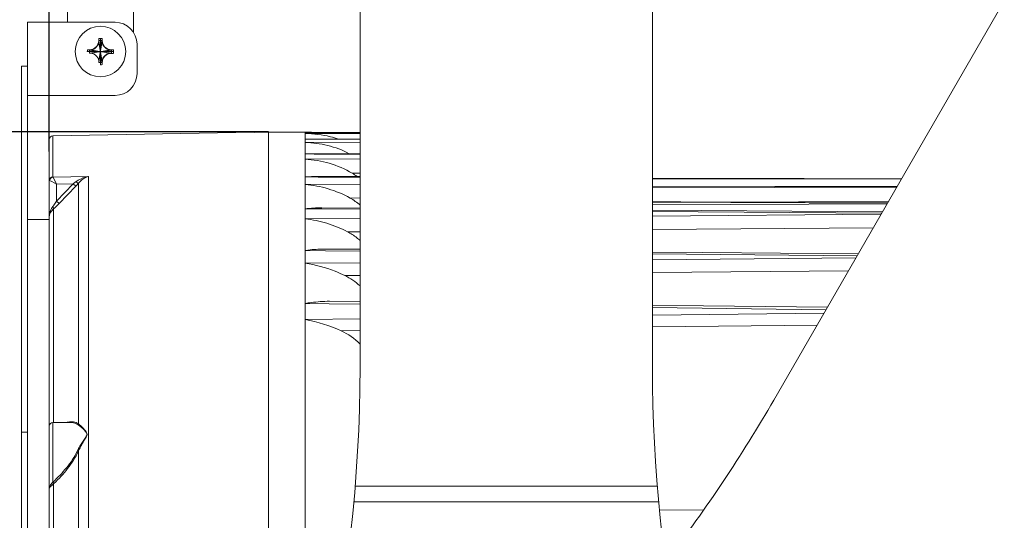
# Model space of a CAD drawing. Header units: millimetres. Extents: x 29170 to 33192, y 579 to 3108.
# Tile 243 of 256: x 31700 to 31835, y 2790 to 2859. Entities that reach past the tile are written whole.
import ezdxf

# ---------------------------------------------------------------- set-up
doc = ezdxf.new("R2010")
doc.units = ezdxf.units.MM
doc.layers.add('细实线', color=7, linetype='Continuous', lineweight=13)
doc.dimstyles.new('ISO-25', dxfattribs={"dimtxt": 15, "dimasz": 14, "dimexe": 3.5, "dimexo": 0, "dimgap": 3.5, "dimtad": 1, "dimtxsty": 'Standard', "dimcen": 2.5, "dimadec": 0, "dimazin": 0, "dimtfac": 1, "dimtmove": 0, "dimatfit": 3, "dimfxl": 1, "dimarcsym": 0})

# ---------------------------------------------------------------- blocks, each defined once
blk = doc.blocks.new('*D29')
at = {"layer": 'Defpoints', "color": 0, "transparency": 16777216}
for p in [(31656.71, 2843.26), (31734.08, 2843.26), (31734.08, 2563.26)]:
    blk.add_point(p, dxfattribs=at)
at = {"layer": '细实线', "color": 0, "lineweight": -2, "transparency": 16777216}
for p, q in [((31734.08, 2843.26), (31653.21, 2843.26)), ((31656.71, 2577.26), (31656.71, 2829.26)), ((31734.08, 2563.26), (31653.21, 2563.26))]:
    blk.add_line(p, q, dxfattribs=at)
at = {"layer": '细实线', "color": 0, "transparency": 16777216}
for points in [[(31654.38, 2829.26), (31659.04, 2829.26), (31656.71, 2843.26)], [(31654.38, 2577.26), (31659.04, 2577.26), (31656.71, 2563.26)]]:
    blk.add_solid(points, dxfattribs=at)
at = {"layer": '细实线', "color": 0, "transparency": 16777216, "insert": (31645.71, 2703.26), "char_height": 15, "attachment_point": 5, "rotation": 90}
blk.add_mtext('280mm', dxfattribs=at)
blk = doc.blocks.new('*D32')
at = {"layer": 'Defpoints', "color": 0, "transparency": 16777216}
for p in [(31786.58, 2936.26), (31734.08, 2563.26), (31941.5, 2563.26)]:
    blk.add_point(p, dxfattribs=at)
at = {"layer": '细实线', "color": 0, "lineweight": -2, "transparency": 16777216}
for p, q in [((31786.58, 2936.26), (31945, 2936.26)), ((31941.5, 2922.26), (31941.5, 2577.26)), ((31734.08, 2563.26), (31945, 2563.26))]:
    blk.add_line(p, q, dxfattribs=at)
at = {"layer": '细实线', "color": 0, "transparency": 16777216}
for points in [[(31939.17, 2922.26), (31943.83, 2922.26), (31941.5, 2936.26)], [(31939.17, 2577.26), (31943.83, 2577.26), (31941.5, 2563.26)]]:
    blk.add_solid(points, dxfattribs=at)
at = {"layer": '细实线', "color": 0, "transparency": 16777216, "insert": (31930.5, 2749.76), "char_height": 15, "attachment_point": 5, "rotation": 90}
blk.add_mtext('373mm', dxfattribs=at)
blk = doc.blocks.new('*D34')
at = {"layer": 'Defpoints', "color": 0, "transparency": 16777216}
for p in [(31741.58, 3011.09), (31741.58, 2929.4), (31704.08, 2840.61)]:
    blk.add_point(p, dxfattribs=at)
at = {"layer": '细实线', "color": 0, "lineweight": -2, "transparency": 16777216}
for p, q in [((31704.08, 2840.61), (31704.08, 3014.59)), ((31741.58, 2929.4), (31741.58, 3014.59)), ((31718.08, 3011.09), (31727.58, 3011.09)), ((31741.58, 3011.09), (31840.08, 3011.09))]:
    blk.add_line(p, q, dxfattribs=at)
at = {"layer": '细实线', "color": 0, "transparency": 16777216}
for points in [[(31718.08, 3013.42), (31718.08, 3008.75), (31704.08, 3011.09)], [(31727.58, 3013.42), (31727.58, 3008.75), (31741.58, 3011.09)]]:
    blk.add_solid(points, dxfattribs=at)
at = {"layer": '细实线', "color": 0, "transparency": 16777216, "insert": (31797.83, 3023.34), "char_height": 15, "attachment_point": 5}
blk.add_mtext('37,5mm', dxfattribs=at)

msp = doc.modelspace()

# ---------------------------------------------------------------- linework, layer by layer
at = {"layer": '细实线'}
for p, q in [((31746.581, 2811.075), (31746.581, 2936.256)), ((31786.581, 2811.075), (31786.581, 2936.256)), ((31803.17, 2806.63), (31861.761, 2908.112)), ((31706.581, 2860.256), (31706.581, 2858.256)), ((31715.581, 2856.912), (31715.581, 2860.256)), ((31701.081, 2858.256), (31701.081, 2852.256)), ((31713.081, 2858.256), (31701.081, 2858.256)), ((31704.081, 2858.256), (31704.081, 2848.256)), ((31710.836, 2856.039), (31710.836, 2855.761)), ((31710.867, 2855.575), (31711.057, 2854.406)), ((31710.875, 2855.755), (31711.057, 2854.434)), ((31711.081, 2852.456), (31711.081, 2856.056)), ((31711.081, 2854.436), (31711.081, 2855.769)), ((31711.287, 2855.755), (31711.106, 2854.434)), ((31711.296, 2855.575), (31711.106, 2854.406)), ((31711.326, 2856.039), (31711.326, 2855.761)), ((31716.081, 2851.256), (31716.081, 2855.256)), ((31709.281, 2854.256), (31712.881, 2854.256)), ((31709.576, 2854.501), (31709.298, 2854.501)), ((31710.901, 2854.256), (31709.568, 2854.256)), ((31709.582, 2854.462), (31710.903, 2854.28)), ((31709.582, 2854.05), (31710.903, 2854.231)), ((31709.762, 2854.47), (31710.931, 2854.28)), ((31709.762, 2854.041), (31710.931, 2854.231)), ((31710.867, 2852.937), (31711.057, 2854.105)), ((31710.875, 2852.757), (31711.057, 2854.078)), ((31710.931, 2854.28), (31710.903, 2854.28)), ((31710.903, 2854.28), (31710.931, 2854.28)), ((31710.931, 2854.231), (31710.903, 2854.231)), ((31711.057, 2854.434), (31711.057, 2854.406)), ((31711.057, 2854.434), (31711.057, 2854.406)), ((31711.057, 2854.078), (31711.057, 2854.105)), ((31711.081, 2852.743), (31711.081, 2854.076)), ((31711.106, 2854.434), (31711.106, 2854.406)), ((31711.106, 2854.434), (31711.106, 2854.406)), ((31711.106, 2854.078), (31711.106, 2854.105)), ((31711.106, 2854.078), (31711.106, 2854.105)), ((31711.296, 2852.937), (31711.106, 2854.105)), ((31711.287, 2852.757), (31711.106, 2854.078)), ((31712.4, 2854.47), (31711.232, 2854.28)), ((31711.232, 2854.28), (31711.26, 2854.28)), ((31711.232, 2854.28), (31711.26, 2854.28)), ((31711.26, 2854.231), (31711.232, 2854.231)), ((31711.232, 2854.231), (31711.26, 2854.231)), ((31712.4, 2854.041), (31711.232, 2854.231)), ((31712.58, 2854.462), (31711.26, 2854.28)), ((31712.58, 2854.05), (31711.26, 2854.231)), ((31711.261, 2854.256), (31712.594, 2854.256)), ((31712.586, 2854.501), (31712.864, 2854.501)), ((31712.586, 2854.011), (31712.864, 2854.011)), ((31700.281, 2728.256), (31700.281, 2852.256)), ((31701.081, 2852.256), (31700.281, 2852.256)), ((31701.081, 2729.106), (31701.081, 2852.256)), ((31711.326, 2852.473), (31711.326, 2852.751)), ((31701.081, 2848.256), (31713.081, 2848.256)), ((31704.081, 2553.256), (31704.081, 2848.256)), ((31704.572, 2842.741), (31732.081, 2843.221)), ((31734.081, 2843.242), (31732.081, 2843.207)), ((31732.081, 2843.221), (31732.081, 2843.207)), ((31734.081, 2843.256), (31739.081, 2843.256)), ((31734.081, 2741.72), (31734.081, 2843.255)), ((31734.081, 2843.242), (31734.081, 2741.72)), ((31739.081, 2756.846), (31739.081, 2843.256)), ((31739.081, 2843.184), (31739.278, 2843.185)), ((31739.081, 2843.184), (31739.278, 2843.184)), ((31746.581, 2843.052), (31739.081, 2843.045)), ((31746.581, 2843.181), (31739.278, 2843.185)), ((31739.278, 2843.184), (31746.581, 2843.179)), ((31704.572, 2837.137), (31704.572, 2842.741)), ((31739.081, 2842.26), (31739.805, 2842.273)), ((31739.081, 2842.26), (31739.804, 2842.259)), ((31746.581, 2841.86), (31739.081, 2841.841)), ((31746.581, 2842.259), (31739.804, 2842.273)), ((31739.804, 2842.259), (31746.581, 2842.244)), ((31739.081, 2840.253), (31740.323, 2840.291)), ((31739.081, 2840.253), (31740.323, 2840.248)), ((31746.581, 2840.268), (31740.323, 2840.291)), ((31740.323, 2840.248), (31746.581, 2840.225)), ((31746.581, 2839.574), (31739.081, 2839.543)), ((31746.581, 2837.627), (31745.523, 2837.622)), ((31704.122, 2836.616), (31704.413, 2836.473)), ((31704.413, 2836.473), (31705.081, 2836.145)), ((31709.445, 2837.184), (31704.593, 2837.096)), ((31705.081, 2836.145), (31704.593, 2837.096)), ((31707.337, 2836.186), (31705.081, 2833.826)), ((31707.337, 2836.186), (31705.081, 2836.145)), ((31705.081, 2833.826), (31705.081, 2836.145)), ((31707.337, 2836.186), (31707.69, 2835.848)), ((31708.066, 2803.389), (31708.066, 2836.257)), ((31709.445, 2837.184), (31709.445, 2742.537)), ((31739.081, 2837.113), (31740.836, 2837.104)), ((31746.581, 2836.139), (31739.081, 2836.095)), ((31746.581, 2837.161), (31740.836, 2837.191)), ((31740.836, 2837.104), (31746.581, 2837.072)), ((31786.581, 2836.899), (31820.632, 2836.874)), ((31820.624, 2836.86), (31786.581, 2836.831)), ((31707.69, 2835.848), (31705.435, 2833.488)), ((31786.581, 2835.853), (31819.996, 2835.774)), ((31819.971, 2835.729), (31786.581, 2835.646)), ((31705.081, 2833.826), (31705.435, 2833.488)), ((31746.581, 2834.24), (31745.215, 2834.232)), ((31786.581, 2833.666), (31818.704, 2833.535)), ((31818.654, 2833.449), (31786.581, 2833.314)), ((31818.825, 2833.746), (31794.296, 2833.685)), ((31704.667, 2832.75), (31704.667, 2803.548)), ((31739.081, 2832.758), (31741.347, 2832.742)), ((31741.347, 2832.742), (31746.581, 2832.704)), ((31746.581, 2832.854), (31741.348, 2832.892)), ((31786.581, 2832.41), (31817.919, 2832.176)), ((31817.822, 2832.008), (31786.581, 2831.77)), ((31704.081, 2831.314), (31701.081, 2831.314)), ((31746.581, 2831.462), (31739.081, 2831.403)), ((31746.581, 2829.63), (31744.877, 2829.617)), ((31816.755, 2830.16), (31786.581, 2829.934)), ((31741.859, 2827.035), (31739.081, 2827.061)), ((31746.581, 2826.991), (31741.859, 2827.035)), ((31746.581, 2827.223), (31741.862, 2827.267)), ((31746.581, 2825.4), (31739.081, 2825.325)), ((31814.553, 2826.346), (31786.581, 2826.613)), ((31814.391, 2826.065), (31786.581, 2825.794)), ((31813.372, 2824.3), (31786.581, 2824.043)), ((31746.581, 2823.654), (31744.504, 2823.634)), ((31746.581, 2820.071), (31742.382, 2820.12)), ((31742.378, 2819.785), (31739.081, 2819.824)), ((31746.581, 2819.735), (31742.378, 2819.785)), ((31810.297, 2818.975), (31786.581, 2819.26)), ((31739.081, 2817.623), (31746.581, 2817.718)), ((31786.581, 2818.22), (31810.029, 2818.51)), ((31743.991, 2816.094), (31746.581, 2816.125)), ((31786.581, 2816.609), (31809.087, 2816.878)), ((31704.581, 2803.548), (31704.581, 2795.422)), ((31706.943, 2803.548), (31704.581, 2803.548)), ((31706.944, 2803.548), (31706.944, 2803.548)), ((31701.081, 2802.256), (31700.281, 2802.256)), ((31708.066, 2743.598), (31708.066, 2799.641)), ((31704.667, 2795.181), (31704.667, 2743.44)), ((31745.921, 2794.843), (31787.241, 2794.843)), ((31745.737, 2792.719), (31787.425, 2792.719)), ((31793.512, 2791.565), (31787.575, 2791.638))]:
    msp.add_line(p, q, dxfattribs=at)
for points in [[(31820.633, 2836.876), (31807.322, 2836.886), (31790.37, 2836.898), (31786.581, 2836.901)], [(31820.007, 2835.792), (31807.387, 2835.822), (31786.581, 2835.871)], [(31818.734, 2833.587), (31807.453, 2833.633), (31790.445, 2833.701), (31786.581, 2833.716)], [(31818.01, 2832.334), (31793.343, 2832.515), (31786.581, 2832.565)], [(31814.692, 2826.586), (31793.479, 2826.786), (31786.581, 2826.851)], [(31810.496, 2819.319), (31793.568, 2819.52), (31786.581, 2819.602)]]:
    msp.add_lwpolyline(points, dxfattribs=at)
msp.add_circle((31711.081, 2854.256), 3.45, dxfattribs=at)
for centre, radius, start, end in [((31713.081, 2855.256), 3, 0, 90), ((31709.576, 2855.761), 1.26, 270, 0), ((31711.081, 2854.256), 1.8, 82.18355, 97.81645), ((31737.067, 2854.386), 26.227, 177.0094, 177.4032), ((31711.081, 2854.256), 1.513, 82.18355, 97.81645), ((31685.095, 2854.386), 26.227, 2.5968, 2.9906), ((31712.586, 2855.761), 1.26, 180, 270), ((31711.081, 2854.256), 1.8, 172.18355, 180), ((31711.081, 2854.256), 1.513, 172.18355, 187.81645), ((31710.951, 2828.27), 26.227, 92.5968, 92.9906), ((31710.951, 2880.242), 26.227, 267.0094, 267.4032), ((31711.081, 2854.256), 0.18, 172.18809, 187.81191), ((31711.081, 2854.256), 0.18, 172.18355, 180), ((31710.931, 2854.406), 0.126, 270.00111, 0.00021), ((31710.931, 2854.406), 0.126, 270, 0), ((31710.931, 2854.105), 0.126, 359.99979, 89.99889), ((31711.081, 2854.256), 0.18, 90.00454, 97.81191), ((31711.081, 2854.256), 0.18, 82.18355, 97.81645), ((31711.081, 2854.256), 0.18, 262.18809, 269.99546), ((31711.081, 2854.256), 0.18, 82.18809, 89.99546), ((31711.081, 2854.256), 0.18, 270.00454, 277.81191), ((31711.081, 2854.256), 0.18, 270, 277.81645), ((31711.232, 2854.406), 0.126, 179.99979, 269.99889), ((31711.232, 2854.406), 0.126, 180, 270), ((31711.232, 2854.105), 0.126, 90.00111, 180.00021), ((31711.232, 2854.105), 0.126, 90, 180), ((31711.081, 2854.256), 0.18, 352.18809, 7.81191), ((31711.081, 2854.256), 0.18, 352.18355, 7.81645), ((31712.586, 2852.751), 1.26, 90, 180), ((31711.212, 2828.27), 26.227, 87.0094, 87.4032), ((31711.212, 2880.242), 26.227, 272.5968, 272.9906), ((31711.081, 2854.256), 1.513, 352.18355, 7.81645), ((31711.081, 2854.256), 1.8, 352.18355, 7.81645), ((31737.067, 2854.125), 26.227, 182.5968, 182.9906), ((31711.081, 2854.256), 1.513, 262.18355, 277.81645), ((31711.081, 2854.256), 1.8, 270, 277.81645), ((31685.095, 2854.125), 26.227, 357.0094, 357.4032), ((31713.081, 2851.256), 3, 270, 0), ((31739.082, 2824.297), 18.959, 89.39211, 90.00128), ((31739.096, 2825.299), 17.957, 87.29928, 89.40532), ((31704.581, 2842.241), 0.5, 91, 180), ((31740.805, 2829.765), 9.165, 54.3127, 59.02005), ((31700.613, 2845.82), 11.749, 304.91096, 307.18949), ((31698.187, 2844.949), 13.159, 316.23932, 318.65578), ((31740.686, 2826.197), 9.224, 50.03253, 60.59619), ((31740.565, 2821.466), 9.221, 52.83561, 62.12122), ((31740.592, 2821.5), 9.177, 49.12062, 52.83847), ((31740.414, 2815.4), 9.194, 47.86571, 63.5855), ((31735.663, 2797.993), 19.925, 65.29147, 80.12112), ((31546.581, 2811.075), 200, 333.89109, 0), ((31986.581, 2811.075), 200, 180, 203.56495), ((31629.965, 2906.63), 200, 322.48512, 330), ((31704.581, 2803.048), 0.5, 90, 180), ((31703.087, 2796.613), 1.911, 319.56703, 321.44033), ((31703.418, 2796.636), 1.918, 310.64657, 312.87498)]:
    msp.add_arc(centre, radius, start, end, dxfattribs=at)
for points, knots in [([(31709.762, 2854.47), (31709.9, 2854.477), (31710.173, 2854.57), (31710.509, 2854.828), (31710.767, 2855.164), (31710.86, 2855.437), (31710.867, 2855.575)], [0, 0, 0, 0, 0.2467575, 0.4999435, 0.7531409, 1, 1, 1, 1]), ([(31711.296, 2855.575), (31711.302, 2855.437), (31711.395, 2855.164), (31711.653, 2854.828), (31711.989, 2854.57), (31712.263, 2854.477), (31712.4, 2854.47)], [0, 0, 0, 0, 0.2467328, 0.4998974, 0.7531088, 1, 1, 1, 1]), ([(31710.867, 2852.937), (31710.86, 2853.074), (31710.767, 2853.348), (31710.509, 2853.684), (31710.174, 2853.942), (31709.9, 2854.035), (31709.762, 2854.041)], [0, 0, 0, 0, 0.2467328, 0.4998974, 0.7531088, 1, 1, 1, 1]), ([(31712.4, 2854.041), (31712.263, 2854.035), (31711.989, 2853.942), (31711.653, 2853.684), (31711.395, 2853.348), (31711.302, 2853.074), (31711.296, 2852.937)], [0, 0, 0, 0, 0.2467575, 0.4999435, 0.7531409, 1, 1, 1, 1]), ([(31743.648, 2842.28), (31743.28, 2842.411), (31741.796, 2842.855), (31740.238, 2843.026), (31739.081, 2843.045)], [0, 0, 0, 0, 0.2523247, 1, 1, 1, 1]), ([(31745.115, 2840.287), (31744.187, 2840.792), (31742.202, 2841.531), (31740.115, 2841.796), (31739.081, 2841.841)], [0, 0, 0, 0, 0.5051656, 1, 1, 1, 1]), ([(31745.523, 2837.622), (31744.544, 2838.21), (31742.438, 2839.104), (31740.193, 2839.465), (31739.081, 2839.543)], [0, 0, 0, 0, 0.5062427, 1, 1, 1, 1]), ([(31704.572, 2837.137), (31704.447, 2837.135), (31704.19, 2837.035), (31704.081, 2836.779), (31704.081, 2836.657)], [0, 0, 0, 0, 0.5071877, 1, 1, 1, 1]), ([(31704.593, 2837.096), (31704.474, 2837.084), (31704.24, 2836.971), (31704.131, 2836.735), (31704.122, 2836.616)], [0, 0, 0, 0, 0.5, 1, 1, 1, 1]), ([(31704.572, 2837.137), (31704.572, 2837.13), (31704.577, 2837.114), (31704.587, 2837.102), (31704.593, 2837.096)], [0, 0, 0, 0, 0.4580852, 1, 1, 1, 1]), ([(31709.445, 2837.184), (31709.295, 2837.159), (31708.682, 2837.023), (31708.093, 2836.749), (31707.715, 2836.461)], [0, 0, 0, 0, 0.2424181, 1, 1, 1, 1]), ([(31707.715, 2836.461), (31707.782, 2836.406), (31707.89, 2836.332), (31708.016, 2836.255), (31708.066, 2836.256)], [0, 0, 0, 0, 0.6341683, 1, 1, 1, 1]), ([(31709.445, 2837.184), (31709.323, 2837.148), (31708.8, 2836.948), (31708.344, 2836.586), (31708.066, 2836.257)], [0, 0, 0, 0, 0.2284586, 1, 1, 1, 1]), ([(31745.215, 2834.232), (31744.267, 2834.766), (31742.265, 2835.603), (31740.138, 2835.993), (31739.081, 2836.095)], [0, 0, 0, 0, 0.5059833, 1, 1, 1, 1]), ([(31705.081, 2833.826), (31704.96, 2833.635), (31704.793, 2833.386), (31704.614, 2833.146), (31704.569, 2833.088)], [0, 0, 0, 0, 0.7564763, 1, 1, 1, 1]), ([(31705.435, 2833.488), (31705.372, 2833.423), (31705.124, 2833.168), (31704.867, 2832.923), (31704.667, 2832.75)], [0, 0, 0, 0, 0.2563944, 1, 1, 1, 1]), ([(31704.569, 2833.088), (31704.495, 2832.991), (31704.241, 2832.602), (31704.109, 2832.138), (31704.087, 2831.797)], [0, 0, 0, 0, 0.2630921, 1, 1, 1, 1]), ([(31704.667, 2832.75), (31704.592, 2832.687), (31704.343, 2832.45), (31704.162, 2832.133), (31704.109, 2831.891)], [0, 0, 0, 0, 0.2830931, 1, 1, 1, 1]), ([(31704.569, 2833.088), (31704.607, 2833.028), (31704.662, 2832.923), (31704.683, 2832.796), (31704.667, 2832.75)], [0, 0, 0, 0, 0.5938587, 1, 1, 1, 1]), ([(31744.877, 2829.617), (31743.97, 2830.096), (31742.078, 2830.872), (31740.077, 2831.281), (31739.081, 2831.403)], [0, 0, 0, 0, 0.505517, 1, 1, 1, 1]), ([(31739.081, 2827.061), (31739.314, 2827.094), (31740.236, 2827.212), (31741.167, 2827.273), (31741.862, 2827.267)], [0, 0, 0, 0, 0.2527151, 1, 1, 1, 1]), ([(31744.504, 2823.634), (31744.072, 2823.848), (31742.339, 2824.626), (31740.481, 2825.116), (31739.081, 2825.325)], [0, 0, 0, 0, 0.2540237, 1, 1, 1, 1]), ([(31739.081, 2819.824), (31739.357, 2819.87), (31740.45, 2820.037), (31741.557, 2820.13), (31742.382, 2820.12)], [0, 0, 0, 0, 0.253646, 1, 1, 1, 1]), ([(31706.319, 2803.552), (31706.388, 2803.568), (31706.651, 2803.62), (31706.919, 2803.647), (31707.117, 2803.645)], [0, 0, 0, 0, 0.2625755, 1, 1, 1, 1]), ([(31706.945, 2803.548), (31707.035, 2803.548), (31707.373, 2803.532), (31707.715, 2803.434), (31707.924, 2803.3)], [0, 0, 0, 0, 0.2675208, 1, 1, 1, 1]), ([(31707.117, 2803.645), (31707.205, 2803.644), (31707.534, 2803.624), (31707.864, 2803.522), (31708.066, 2803.389)], [0, 0, 0, 0, 0.2666882, 1, 1, 1, 1]), ([(31707.924, 2803.3), (31708.039, 2803.227), (31708.277, 2803.056), (31708.634, 2802.755), (31708.928, 2802.459), (31709.128, 2802.222), (31709.203, 2802.062), (31709.241, 2801.978), (31709.24, 2801.934)], [0, 0, 0, 0, 0.2116658, 0.4551864, 0.723308, 0.8625829, 0.9313352, 1, 1, 1, 1]), ([(31708.066, 2803.389), (31708.291, 2803.209), (31708.628, 2802.887), (31709.035, 2802.421), (31709.241, 2802.107), (31709.24, 2801.934)], [0, 0, 0, 0, 0.4568148, 0.7263427, 1, 1, 1, 1]), ([(31709.24, 2801.934), (31709.24, 2801.888), (31709.199, 2801.8), (31709.124, 2801.622), (31708.974, 2801.411), (31708.796, 2801.149), (31708.548, 2800.783), (31708.246, 2800.298), (31708.027, 2799.891), (31707.924, 2799.679)], [0, 0, 0, 0, 0.0521999, 0.1069475, 0.2236004, 0.3454027, 0.4708377, 0.7305098, 1, 1, 1, 1]), ([(31709.24, 2801.934), (31709.239, 2801.744), (31709.007, 2801.379), (31708.69, 2800.853), (31708.359, 2800.266), (31708.16, 2799.854), (31708.066, 2799.641)], [0, 0, 0, 0, 0.2205656, 0.4682221, 0.7288241, 1, 1, 1, 1]), ([(31707.924, 2799.679), (31707.524, 2798.856), (31706.503, 2797.337), (31705.249, 2796.02), (31704.581, 2795.422)], [0, 0, 0, 0, 0.5051267, 1, 1, 1, 1]), ([(31708.066, 2799.641), (31707.668, 2798.793), (31706.652, 2797.223), (31705.394, 2795.853), (31704.723, 2795.23)], [0, 0, 0, 0, 0.5053523, 1, 1, 1, 1]), ([(31707.924, 2799.679), (31707.937, 2799.674), (31707.983, 2799.656), (31708.031, 2799.642), (31708.066, 2799.641)], [0, 0, 0, 0, 0.2931819, 1, 1, 1, 1]), ([(31704.541, 2795.373), (31704.478, 2795.299), (31704.29, 2795.074), (31704.118, 2794.81), (31704.088, 2794.614)], [0, 0, 0, 0, 0.3298556, 1, 1, 1, 1]), ([(31704.667, 2795.181), (31704.53, 2795.061), (31704.321, 2794.885), (31704.119, 2794.672), (31704.09, 2794.579)], [0, 0, 0, 0, 0.6514887, 1, 1, 1, 1]), ([(31704.541, 2795.373), (31704.557, 2795.359), (31704.61, 2795.304), (31704.657, 2795.236), (31704.667, 2795.181)], [0, 0, 0, 0, 0.2740271, 1, 1, 1, 1]), ([(31704.581, 2795.422), (31704.598, 2795.408), (31704.655, 2795.353), (31704.707, 2795.286), (31704.723, 2795.23)], [0, 0, 0, 0, 0.2741634, 1, 1, 1, 1])]:
    msp.add_open_spline(points, degree=3, knots=knots, dxfattribs=at)
for points in [[(31739.081, 2837.113), (31739.664, 2837.165), (31740.251, 2837.195), (31740.836, 2837.191)], [(31739.081, 2832.758), (31739.833, 2832.846), (31740.591, 2832.898), (31741.348, 2832.892)], [(31746.586, 2814.284), (31745.841, 2815.03), (31744.95, 2815.654), (31743.991, 2816.094)], [(31707.924, 2803.3), (31707.98, 2803.307), (31708.034, 2803.344), (31708.066, 2803.389)]]:
    msp.add_open_spline(points, degree=3, dxfattribs=at)

# ---------------------------------------------------------------- dimensions: what is measured, and where the dimension line sits
dim = msp.add_linear_dim(base=(31741.581, 3011.086), p1=(31704.081, 2840.606), p2=(31741.581, 2929.403), text='<>mm', dimstyle='ISO-25', dxfattribs=at)
dim.commit()
dim.dimension.update_dxf_attribs({"geometry": '*D34', "text_midpoint": (31797.831, 3011.086), "dimtype": 160})
for base, p1, p2, picture, middle in [((31941.499, 2563.256), (31786.581, 2936.256), (31734.081, 2563.256), '*D32', (31930.499, 2749.756)), ((31656.712, 2843.256), (31734.081, 2563.256), (31734.081, 2843.256), '*D29', (31645.712, 2703.256))]:
    dim = msp.add_linear_dim(base=base, p1=p1, p2=p2, angle=90, text='<>mm', dimstyle='ISO-25', dxfattribs=at)
    dim.commit()
    dim.dimension.update_dxf_attribs({"geometry": picture, "text_midpoint": middle})

doc.saveas('drawing.dxf')
